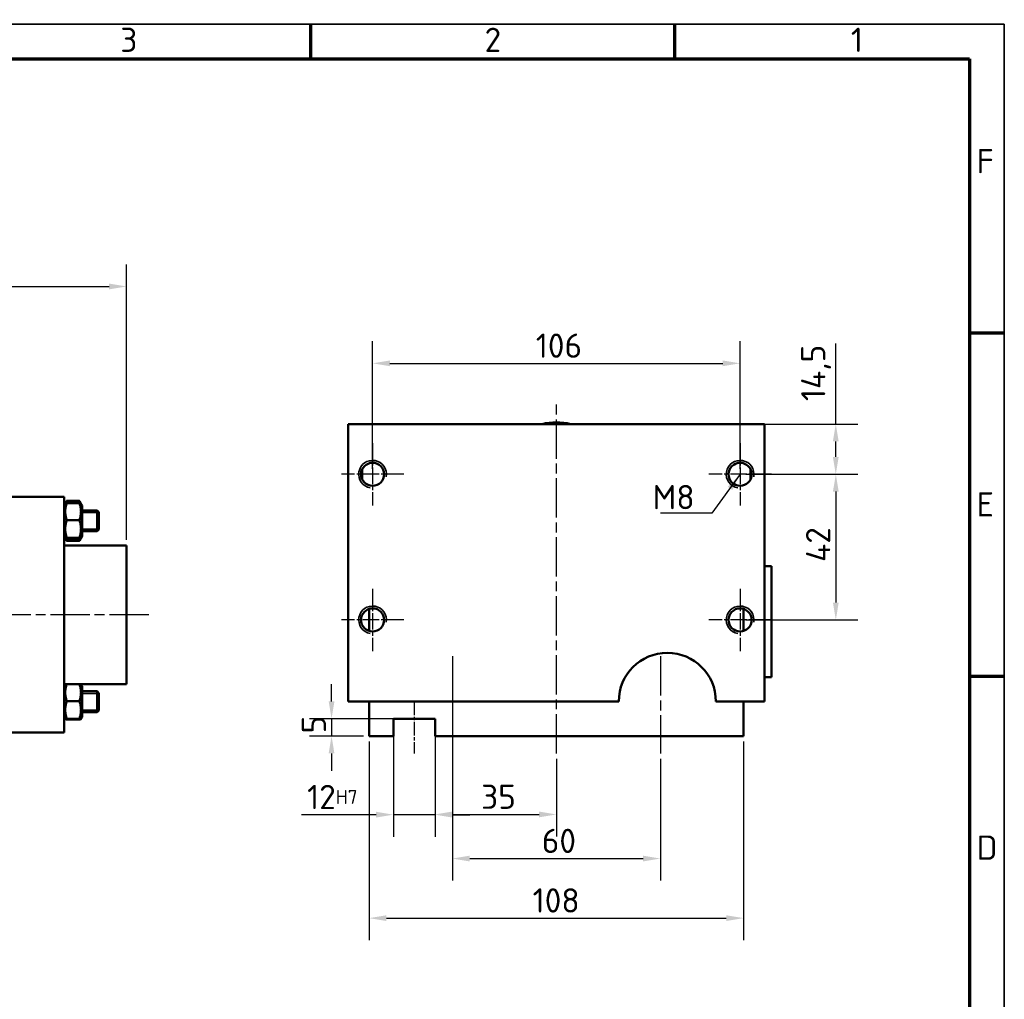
# Model space of a CAD drawing. Header units: millimetres. Extents: x 10 to 830, y 10 to 585.
# Tile 3 of 3: x 546 to 830, y 303 to 585. Entities that reach past the tile are written whole.
import ezdxf

# ---------------------------------------------------------------- set-up
doc = ezdxf.new("R2010")
doc.units = ezdxf.units.MM
doc.header["$LTSCALE"] = 2
doc.linetypes.add('CHAIN', pattern=[0.3543, 0.2362, -0.0295, 0.0591, -0.0295])
doc.layers.get('0').update_dxf_attribs({"lineweight": 25})
for name, color, linetype, lineweight in [('Bemaßung (ISO)', 7, 'Continuous', 25), ('Mittellinie (ISO)', 7, 'Continuous', 25), ('Mittelpunktmarkierung (ISO)', 7, 'Continuous', 25), ('Rahmen (ISO)', 7, 'Continuous', 70), ('Sichtbar (ISO)', 7, 'Continuous', 50), ('Sichtbar schmal (ISO)', 7, 'Continuous', 35), ('Symbol (ISO)', 7, 'Continuous', 25)]:
    doc.layers.add(name, color=color, linetype=linetype, lineweight=lineweight)
doc.styles.add('Notiztext (DIN)', font='isocpeur.ttf')
doc.dimstyles.new('Standard (DIN)', dxfattribs={"dimscale": 2, "dimtxt": 3.5, "dimasz": 2.5, "dimexe": 3.175, "dimexo": 0.8, "dimgap": 0.8, "dimtad": 1, "dimdec": 3, "dimrnd": 1e-08, "dimtxsty": 'Notiztext (DIN)', "dimcen": 0.09, "dimdle": 10, "dimclrd": 256, "dimclre": 256, "dimclrt": 256, "dimazin": 2, "dimtfac": 0.571429, "dimtdec": 3, "dimtmove": 0, "dimatfit": 3, "dimfxl": 1, "dimtolj": 1, "dimlwd": -1, "dimlwe": -1, "dimarcsym": 0})
doc.dimstyles.new('Standard - Methode 2a (DIN)$7', dxfattribs={"dimscale": 2, "dimtxt": 3.5, "dimasz": 2.5, "dimexe": 3.175, "dimexo": 0.8, "dimgap": 0.8, "dimtad": 1, "dimtih": 1, "dimtoh": 1, "dimrnd": 1e-08, "dimtxsty": 'Notiztext (DIN)', "dimcen": 0.09, "dimdle": 10, "dimclrd": 256, "dimclre": 256, "dimclrt": 256, "dimazin": 2, "dimtfac": 1, "dimtmove": 0, "dimatfit": 3, "dimfxl": 1, "dimtolj": 1, "dimlwd": -1, "dimlwe": -1, "dimarcsym": 0})

# ---------------------------------------------------------------- blocks, each defined once
blk = doc.blocks.new('Ränder Hagen+Goebel Rahmen')
at = {"layer": 'Rahmen (ISO)', "linetype": 'Continuous', "lineweight": 35}
for p, q in [((5, 292), (415, 292)), ((415, 292), (415, 5))]:
    blk.add_line(p, q, dxfattribs=at)
at = {"layer": 'Rahmen (ISO)'}
for p, q in [((315, 287), (315, 292)), ((367.5, 287), (367.5, 292)), ((10, 287), (410, 287)), ((410, 287), (410, 10)), ((410, 247.5), (415, 247.5)), ((410, 198), (415, 198))]:
    blk.add_line(p, q, dxfattribs=at)
at = {"layer": 'Symbol (ISO)', "char_height": 3.5, "style": 'Notiztext (DIN)'}
for s, insert, attachment_point in [('3', (288.75, 288), 8), ('2', (341.25, 288), 8), ('1', (393.75, 288), 8), ('F', (411, 272.25), 4), ('E', (411, 222.75), 4), ('D', (411, 173.25), 4)]:
    blk.add_mtext(s, dxfattribs=dict(at, insert=insert, attachment_point=attachment_point))
blk = doc.blocks.new('*D6')
at = {"layer": 'Bemaßung (ISO)'}
for p, q in [((88.33, 470.29), (88.33, 514.71)), ((576.83, 435.29), (576.83, 514.71)), ((93.33, 508.36), (571.83, 508.36))]:
    blk.add_line(p, q, dxfattribs=at)
for points in [[(93.33, 509.19), (93.33, 507.53), (88.33, 508.36)], [(571.83, 509.19), (571.83, 507.53), (576.83, 508.36)]]:
    blk.add_solid(points, dxfattribs=at)
at = {"layer": 'Defpoints', "color": 0}
for p in [(576.83, 508.36), (88.33, 468.69), (576.83, 433.69)]:
    blk.add_point(p, dxfattribs=at)
at = {"layer": 'Bemaßung (ISO)', "insert": (315.43, 516.97), "char_height": 7, "attachment_point": 1, "style": 'Notiztext (DIN)'}
blk.add_mtext('\\A1; ca. 489', dxfattribs=at)
blk = doc.blocks.new('*D22')
at = {"layer": 'Bemaßung (ISO)'}
for p, q in [((635.97, 388.69), (635.97, 393.69)), ((664.21, 383.69), (629.62, 383.69)), ((635.97, 383.69), (635.97, 378.69)), ((645.21, 378.69), (629.62, 378.69)), ((635.97, 373.69), (635.97, 368.69))]:
    blk.add_line(p, q, dxfattribs=at)
for points in [[(635.14, 388.69), (636.8, 388.69), (635.97, 383.69)], [(635.14, 373.69), (636.8, 373.69), (635.97, 378.69)]]:
    blk.add_solid(points, dxfattribs=at)
at = {"layer": 'Defpoints', "color": 0}
for p in [(665.81, 383.69), (635.97, 378.69), (646.81, 378.69)]:
    blk.add_point(p, dxfattribs=at)
at = {"layer": 'Bemaßung (ISO)', "insert": (627.37, 379.44), "char_height": 7, "attachment_point": 1, "rotation": 90, "style": 'Notiztext (DIN)'}
blk.add_mtext('\\A1;5', dxfattribs=at)
blk = doc.blocks.new('*D23')
at = {"layer": 'Bemaßung (ISO)'}
for p, q in [((653.81, 382.09), (653.81, 349.66)), ((665.81, 382.09), (665.81, 349.66)), ((648.81, 356.01), (627.31, 356.01)), ((665.81, 356.01), (653.81, 356.01)), ((670.81, 356.01), (675.81, 356.01))]:
    blk.add_line(p, q, dxfattribs=at)
for points in [[(648.81, 356.85), (648.81, 355.18), (653.81, 356.01)], [(670.81, 356.85), (670.81, 355.18), (665.81, 356.01)]]:
    blk.add_solid(points, dxfattribs=at)
at = {"layer": 'Defpoints', "color": 0}
for p in [(653.81, 383.69), (665.81, 383.69), (653.81, 356.01)]:
    blk.add_point(p, dxfattribs=at)
at = {"layer": 'Bemaßung (ISO)', "insert": (628.91, 364.61), "char_height": 7, "attachment_point": 1, "style": 'Notiztext (DIN)'}
blk.add_mtext('\\A1;12\\fISOCPEUR|b0|i0;\\H4.0000;H7', dxfattribs=at)
blk = doc.blocks.new('*D24')
at = {"layer": 'Bemaßung (ISO)'}
for p, q in [((665.81, 377.09), (665.81, 349.73)), ((700.81, 372.09), (700.81, 349.73)), ((670.81, 356.08), (695.81, 356.08))]:
    blk.add_line(p, q, dxfattribs=at)
for points in [[(670.81, 356.91), (670.81, 355.25), (665.81, 356.08)], [(695.81, 356.91), (695.81, 355.25), (700.81, 356.08)]]:
    blk.add_solid(points, dxfattribs=at)
at = {"layer": 'Defpoints', "color": 0}
for p in [(665.81, 378.69), (700.81, 373.69), (700.81, 356.08)]:
    blk.add_point(p, dxfattribs=at)
at = {"layer": 'Bemaßung (ISO)', "insert": (679.11, 364.68), "char_height": 7, "attachment_point": 1, "style": 'Notiztext (DIN)'}
blk.add_mtext('\\A1;35', dxfattribs=at)
blk = doc.blocks.new('*D25')
at = {"layer": 'Bemaßung (ISO)'}
for p, q in [((670.81, 400.09), (670.81, 337)), ((730.81, 372.09), (730.81, 337)), ((675.81, 343.35), (725.81, 343.35))]:
    blk.add_line(p, q, dxfattribs=at)
for points in [[(675.81, 344.18), (675.81, 342.52), (670.81, 343.35)], [(725.81, 344.18), (725.81, 342.52), (730.81, 343.35)]]:
    blk.add_solid(points, dxfattribs=at)
at = {"layer": 'Defpoints', "color": 0}
for p in [(670.81, 401.69), (730.81, 373.69), (730.81, 343.35)]:
    blk.add_point(p, dxfattribs=at)
at = {"layer": 'Bemaßung (ISO)', "insert": (696.61, 351.95), "char_height": 7, "attachment_point": 1, "style": 'Notiztext (DIN)'}
blk.add_mtext('\\A1;60', dxfattribs=at)
blk = doc.blocks.new('*D26')
at = {"layer": 'Bemaßung (ISO)'}
for p, q in [((646.81, 377.09), (646.81, 319.82)), ((754.81, 377.09), (754.81, 319.82)), ((651.81, 326.17), (749.81, 326.17))]:
    blk.add_line(p, q, dxfattribs=at)
for points in [[(651.81, 327), (651.81, 325.33), (646.81, 326.17)], [(749.81, 327), (749.81, 325.33), (754.81, 326.17)]]:
    blk.add_solid(points, dxfattribs=at)
at = {"layer": 'Defpoints', "color": 0}
for p in [(646.81, 378.69), (754.81, 378.69), (754.81, 326.17)]:
    blk.add_point(p, dxfattribs=at)
at = {"layer": 'Bemaßung (ISO)', "insert": (693.95, 334.77), "char_height": 7, "attachment_point": 1, "style": 'Notiztext (DIN)'}
blk.add_mtext('\\A1;108', dxfattribs=at)
blk = doc.blocks.new('*D27')
at = {"layer": 'Bemaßung (ISO)'}
for p, q in [((647.81, 455.79), (647.81, 492.54)), ((753.81, 455.79), (753.81, 492.54)), ((652.81, 486.19), (748.81, 486.19))]:
    blk.add_line(p, q, dxfattribs=at)
for points in [[(652.81, 487.02), (652.81, 485.36), (647.81, 486.19)], [(748.81, 487.02), (748.81, 485.36), (753.81, 486.19)]]:
    blk.add_solid(points, dxfattribs=at)
at = {"layer": 'Defpoints', "color": 0}
for p in [(753.81, 486.19), (647.81, 454.19), (753.81, 454.19)]:
    blk.add_point(p, dxfattribs=at)
at = {"layer": 'Bemaßung (ISO)', "insert": (694.86, 494.79), "char_height": 7, "attachment_point": 1, "style": 'Notiztext (DIN)'}
blk.add_mtext('\\A1;106', dxfattribs=at)
blk = doc.blocks.new('*D28')
at = {"layer": 'Bemaßung (ISO)'}
for p, q in [((781.39, 468.69), (781.39, 491.94)), ((642.41, 468.69), (787.74, 468.69)), ((781.39, 459.19), (781.39, 463.69)), ((755.41, 454.19), (787.74, 454.19))]:
    blk.add_line(p, q, dxfattribs=at)
for points in [[(780.56, 463.69), (782.23, 463.69), (781.39, 468.69)], [(780.56, 459.19), (782.23, 459.19), (781.39, 454.19)]]:
    blk.add_solid(points, dxfattribs=at)
at = {"layer": 'Defpoints', "color": 0}
for p in [(640.81, 468.69), (753.81, 454.19), (781.39, 454.19)]:
    blk.add_point(p, dxfattribs=at)
at = {"layer": 'Bemaßung (ISO)', "insert": (771.39, 475.29), "char_height": 7, "attachment_point": 1, "rotation": 90, "style": 'Notiztext (DIN)'}
blk.add_mtext('\\A1;14,5', dxfattribs=at)
blk = doc.blocks.new('*D29')
at = {"layer": 'Bemaßung (ISO)'}
for p, q in [((755.41, 454.19), (787.76, 454.19)), ((781.41, 449.19), (781.41, 417.19)), ((755.41, 412.19), (787.76, 412.19))]:
    blk.add_line(p, q, dxfattribs=at)
for points in [[(780.57, 449.19), (782.24, 449.19), (781.41, 454.19)], [(780.57, 417.19), (782.24, 417.19), (781.41, 412.19)]]:
    blk.add_solid(points, dxfattribs=at)
at = {"layer": 'Defpoints', "color": 0}
for p in [(753.81, 454.19), (753.81, 412.19), (781.41, 412.19)]:
    blk.add_point(p, dxfattribs=at)
at = {"layer": 'Bemaßung (ISO)', "insert": (772.81, 428.9), "char_height": 7, "attachment_point": 1, "rotation": 90, "style": 'Notiztext (DIN)'}
blk.add_mtext('\\A1;42', dxfattribs=at)

msp = doc.modelspace()

# ---------------------------------------------------------------- linework, layer by layer
at = {"layer": 'Mittellinie (ISO)', "linetype": 'CHAIN', "ltscale": 23.990969}
for p, q in [((700.8098, 373.6888), (700.8098, 474.9926)), ((583.2357, 413.6888), (330.3703, 413.6888)), ((670.8098, 401.6888), (670.8098, 373.6888)), ((730.8098, 401.6888), (730.8098, 373.6888))]:
    msp.add_line(p, q, dxfattribs=at)
at = {"layer": 'Mittellinie (ISO)', "linetype": 'CHAIN', "ltscale": 8.333956}
msp.add_line((659.8098, 388.6888), (659.8098, 373.6888), dxfattribs=at)
at = {"layer": 'Mittelpunktmarkierung (ISO)', "linetype": 'CHAIN', "ltscale": 10.000767}
for p, q in [((647.8098, 463.1888), (647.8098, 445.1888)), ((753.8098, 463.1888), (753.8098, 445.1888)), ((656.8098, 454.1888), (638.8098, 454.1888)), ((762.8098, 454.1888), (744.8098, 454.1888)), ((647.8098, 421.1888), (647.8098, 403.1888)), ((753.8098, 421.1888), (753.8098, 403.1888)), ((656.8098, 412.1888), (638.8098, 412.1888)), ((762.8098, 412.1888), (744.8098, 412.1888))]:
    msp.add_line(p, q, dxfattribs=at)
at = {"layer": 'Sichtbar (ISO)'}
for p, q in [((640.8098, 388.6888), (640.8098, 468.6888)), ((640.8098, 468.6888), (760.8098, 468.6888)), ((760.8098, 468.6888), (760.8098, 388.6888)), ((644.8098, 455.6191), (644.8098, 452.7585)), ((756.8098, 452.7585), (756.8098, 455.6191)), ((558.8303, 447.6888), (537.8303, 447.6888)), ((558.8303, 447.6888), (558.8303, 379.6888)), ((559.153, 445.7528), (559.5694, 446.4741)), ((559.5944, 446.5168), (563.2661, 446.5168)), ((559.5944, 445.8562), (563.2661, 445.8562)), ((563.7075, 445.7528), (563.2911, 446.4741)), ((558.8303, 445.1948), (559.1501, 445.7488)), ((564.0303, 445.1948), (563.7104, 445.7488)), ((564.0303, 436.2948), (564.0303, 445.1948)), ((564.0303, 443.7448), (568.3303, 443.7448)), ((568.3303, 437.7448), (568.3303, 443.7448)), ((568.8303, 443.2448), (568.3303, 443.7448)), ((568.8303, 443.2448), (568.8303, 438.2448)), ((559.5944, 440.9755), (563.2661, 440.9755)), ((564.0303, 437.7448), (568.3303, 437.7448)), ((568.8303, 438.2448), (568.3303, 437.7448)), ((558.8303, 436.2948), (559.1501, 435.7408)), ((558.8303, 436.2938), (559.5694, 435.0135)), ((559.5944, 435.8642), (563.2661, 435.8642)), ((559.5944, 435.6334), (563.2661, 435.6334)), ((559.5944, 434.9708), (563.2661, 434.9708)), ((564.0303, 436.2938), (563.2911, 435.0135)), ((564.0303, 436.2948), (563.7104, 435.7408)), ((564.0303, 436.2938), (564.0303, 436.2948)), ((558.8303, 433.6888), (576.8303, 433.6888)), ((576.8303, 393.6888), (576.8303, 433.6888)), ((762.8098, 427.6888), (760.8098, 427.6888)), ((762.8098, 395.6888), (762.8098, 427.6888)), ((646.8098, 409.0193), (646.8098, 415.3583)), ((754.8098, 415.3583), (754.8098, 409.0193)), ((762.8098, 395.6888), (760.8098, 395.6888)), ((558.8303, 393.6888), (576.8303, 393.6888)), ((558.8303, 393.0392), (559.1494, 393.5919)), ((559.5905, 393.6888), (559.5877, 393.6807)), ((559.5944, 393.6814), (563.2661, 393.6814)), ((563.2728, 393.6807), (563.27, 393.6888)), ((564.0303, 393.0392), (563.7112, 393.5919)), ((564.0303, 384.1392), (564.0303, 393.0392)), ((564.0303, 391.5892), (568.3303, 391.5892)), ((568.3303, 385.5892), (568.3303, 391.5892)), ((568.8303, 391.0892), (568.3303, 391.5892)), ((568.8303, 391.0892), (568.8303, 386.0892)), ((559.5944, 388.779), (563.2661, 388.779)), ((718.8098, 388.6888), (640.8098, 388.6888)), ((646.8098, 378.6888), (646.8098, 388.6888)), ((760.8098, 388.6888), (746.8098, 388.6888)), ((754.8098, 388.6888), (754.8098, 378.6888)), ((558.8303, 384.1392), (559.1494, 383.5865)), ((558.8303, 384.1388), (559.1501, 383.5848)), ((559.5944, 383.6868), (563.2661, 383.6868)), ((559.5944, 383.497), (563.2661, 383.497)), ((559.5944, 383.4774), (563.2661, 383.4774)), ((564.0303, 384.1388), (563.7104, 383.5848)), ((564.0303, 384.1392), (563.7112, 383.5865)), ((564.0303, 385.5892), (568.3303, 385.5892)), ((564.0303, 384.1388), (564.0303, 384.1392)), ((568.8303, 386.0892), (568.3303, 385.5892)), ((665.8098, 383.6888), (653.8098, 383.6888)), ((653.8098, 383.6888), (653.8098, 378.6888)), ((665.8098, 378.6888), (665.8098, 383.6888)), ((558.8303, 379.6888), (537.8303, 379.6888)), ((653.8098, 378.6888), (646.8098, 378.6888)), ((754.8098, 378.6888), (665.8098, 378.6888))]:
    msp.add_line(p, q, dxfattribs=at)
at = {"layer": 'Sichtbar (ISO)', "flags": 128}
for points in [[(559.5944, 445.8562), (559.5185, 445.6255), (559.4508, 445.4025), (559.3908, 445.1862), (559.3381, 444.9757), (559.2924, 444.7703), (559.2533, 444.5691), (559.2207, 444.3716), (559.1942, 444.177), (559.1738, 443.9847), (559.1593, 443.7941), (559.1507, 443.6047), (559.1478, 443.4158), (559.1507, 443.227), (559.1593, 443.0376), (559.1738, 442.847), (559.1942, 442.6547), (559.2207, 442.4601), (559.2533, 442.2626), (559.2924, 442.0614), (559.3381, 441.856), (559.3908, 441.6455), (559.4508, 441.4292), (559.5185, 441.2062), (559.5944, 440.9755)], [(559.1501, 445.7488), (559.1531, 445.7529), (559.1574, 445.7571), (559.1629, 445.7612), (559.1696, 445.7654), (559.1776, 445.7696), (559.1869, 445.7738), (559.1974, 445.778), (559.2093, 445.7823), (559.2224, 445.7865), (559.2369, 445.7908), (559.2528, 445.7952), (559.27, 445.7996), (559.2886, 445.804), (559.3086, 445.8084), (559.3301, 445.8129), (559.3531, 445.8175), (559.3776, 445.8221), (559.4036, 445.8268), (559.4312, 445.8315), (559.4604, 445.8363), (559.4913, 445.8411), (559.5239, 445.8461), (559.5582, 445.8511), (559.5944, 445.8562)], [(559.5944, 446.5168), (559.5763, 446.4845), (559.5586, 446.4524), (559.5414, 446.4206), (559.5246, 446.389), (559.5083, 446.3577), (559.4924, 446.3266), (559.4769, 446.2957), (559.4618, 446.2651), (559.4471, 446.2346), (559.4328, 446.2044), (559.4189, 446.1744), (559.4054, 446.1446), (559.3923, 446.115), (559.3796, 446.0856), (559.3673, 446.0563), (559.3553, 446.0272), (559.3437, 445.9983), (559.3325, 445.9696), (559.3216, 445.941), (559.3111, 445.9125), (559.3009, 445.8842), (559.2911, 445.8561), (559.2816, 445.8281), (559.2725, 445.8002)], [(559.5694, 446.4741), (559.5704, 446.4758), (559.5715, 446.4776), (559.5725, 446.4794), (559.5735, 446.4812), (559.5746, 446.4829), (559.5756, 446.4847), (559.5766, 446.4865), (559.5776, 446.4883), (559.5787, 446.49), (559.5797, 446.4918), (559.5808, 446.4936), (559.5818, 446.4954), (559.5828, 446.4972), (559.5839, 446.4989), (559.5849, 446.5007), (559.586, 446.5025), (559.587, 446.5043), (559.5881, 446.5061), (559.5891, 446.5079), (559.5902, 446.5096), (559.5912, 446.5114), (559.5923, 446.5132), (559.5933, 446.515), (559.5944, 446.5168)], [(563.588, 445.8002), (563.5789, 445.8281), (563.5694, 445.8561), (563.5596, 445.8842), (563.5495, 445.9125), (563.5389, 445.941), (563.5281, 445.9696), (563.5168, 445.9983), (563.5052, 446.0272), (563.4933, 446.0563), (563.4809, 446.0856), (563.4682, 446.115), (563.4551, 446.1446), (563.4416, 446.1744), (563.4277, 446.2044), (563.4134, 446.2346), (563.3988, 446.2651), (563.3837, 446.2957), (563.3682, 446.3266), (563.3522, 446.3577), (563.3359, 446.389), (563.3191, 446.4206), (563.3019, 446.4524), (563.2842, 446.4845), (563.2661, 446.5168)], [(563.2661, 446.5168), (563.2672, 446.515), (563.2683, 446.5132), (563.2693, 446.5114), (563.2704, 446.5096), (563.2714, 446.5079), (563.2725, 446.5061), (563.2735, 446.5043), (563.2746, 446.5025), (563.2756, 446.5007), (563.2766, 446.4989), (563.2777, 446.4972), (563.2787, 446.4954), (563.2798, 446.4936), (563.2808, 446.4918), (563.2818, 446.49), (563.2829, 446.4883), (563.2839, 446.4865), (563.2849, 446.4847), (563.286, 446.4829), (563.287, 446.4812), (563.288, 446.4794), (563.2891, 446.4776), (563.2901, 446.4758), (563.2911, 446.4741)], [(563.2661, 445.8562), (563.3023, 445.8511), (563.3367, 445.8461), (563.3693, 445.8411), (563.4002, 445.8363), (563.4294, 445.8315), (563.457, 445.8268), (563.483, 445.8221), (563.5074, 445.8175), (563.5304, 445.8129), (563.5519, 445.8084), (563.5719, 445.804), (563.5905, 445.7996), (563.6077, 445.7952), (563.6236, 445.7908), (563.6381, 445.7865), (563.6512, 445.7823), (563.6631, 445.778), (563.6737, 445.7738), (563.6829, 445.7696), (563.6909, 445.7654), (563.6977, 445.7612), (563.7032, 445.7571), (563.7074, 445.7529), (563.7104, 445.7488)], [(563.2661, 440.9755), (563.342, 441.2062), (563.4098, 441.4292), (563.4697, 441.6455), (563.5224, 441.856), (563.5681, 442.0614), (563.6072, 442.2626), (563.6398, 442.4601), (563.6663, 442.6547), (563.6867, 442.847), (563.7012, 443.0376), (563.7098, 443.227), (563.7127, 443.4158), (563.7098, 443.6047), (563.7012, 443.7941), (563.6867, 443.9847), (563.6663, 444.177), (563.6398, 444.3716), (563.6072, 444.5691), (563.5681, 444.7703), (563.5224, 444.9757), (563.4697, 445.1862), (563.4098, 445.4025), (563.342, 445.6255), (563.2661, 445.8562)], [(559.5944, 440.9755), (559.5185, 440.734), (559.4508, 440.5004), (559.3908, 440.2739), (559.3381, 440.0534), (559.2924, 439.8383), (559.2533, 439.6276), (559.2207, 439.4207), (559.1942, 439.2169), (559.1738, 439.0156), (559.1593, 438.816), (559.1507, 438.6176), (559.1478, 438.4198), (559.1507, 438.2221), (559.1593, 438.0237), (559.1738, 437.8241), (559.1942, 437.6228), (559.2207, 437.419), (559.2533, 437.2121), (559.2924, 437.0014), (559.3381, 436.7863), (559.3908, 436.5658), (559.4508, 436.3393), (559.5185, 436.1057), (559.5944, 435.8642)], [(563.2661, 435.8642), (563.342, 436.1057), (563.4098, 436.3393), (563.4697, 436.5658), (563.5224, 436.7863), (563.5681, 437.0014), (563.6072, 437.2121), (563.6398, 437.419), (563.6663, 437.6228), (563.6867, 437.8241), (563.7012, 438.0237), (563.7098, 438.2221), (563.7127, 438.4198), (563.7098, 438.6176), (563.7012, 438.816), (563.6867, 439.0156), (563.6663, 439.2169), (563.6398, 439.4207), (563.6072, 439.6276), (563.5681, 439.8383), (563.5224, 440.0534), (563.4697, 440.2739), (563.4098, 440.5004), (563.342, 440.734), (563.2661, 440.9755)], [(559.5944, 435.8642), (559.5185, 435.8533), (559.4508, 435.8427), (559.3908, 435.8325), (559.3381, 435.8225), (559.2924, 435.8128), (559.2533, 435.8033), (559.2207, 435.794), (559.1942, 435.7848), (559.1738, 435.7757), (559.1593, 435.7667), (559.1507, 435.7577), (559.1478, 435.7488), (559.1507, 435.7399), (559.1593, 435.7309), (559.1738, 435.7219), (559.1942, 435.7128), (559.2207, 435.7036), (559.2533, 435.6943), (559.2924, 435.6848), (559.3381, 435.6751), (559.3908, 435.6651), (559.4508, 435.6549), (559.5185, 435.6443), (559.5944, 435.6334)], [(559.2603, 435.6925), (559.2695, 435.6644), (559.279, 435.6363), (559.2889, 435.608), (559.2992, 435.5796), (559.3099, 435.551), (559.321, 435.5222), (559.3325, 435.4933), (559.3444, 435.4642), (559.3568, 435.435), (559.3695, 435.4056), (559.3826, 435.376), (559.3962, 435.3462), (559.4102, 435.3162), (559.4247, 435.2859), (559.4395, 435.2555), (559.4549, 435.2249), (559.4706, 435.194), (559.4869, 435.1629), (559.5036, 435.1315), (559.5208, 435.0999), (559.5384, 435.068), (559.5566, 435.0359), (559.5752, 435.0035), (559.5944, 434.9708)], [(563.2661, 435.6334), (563.342, 435.6443), (563.4098, 435.6549), (563.4697, 435.6651), (563.5224, 435.6751), (563.5681, 435.6848), (563.6072, 435.6943), (563.6398, 435.7036), (563.6663, 435.7128), (563.6867, 435.7219), (563.7012, 435.7309), (563.7098, 435.7399), (563.7127, 435.7488), (563.7098, 435.7577), (563.7012, 435.7667), (563.6867, 435.7757), (563.6663, 435.7848), (563.6398, 435.794), (563.6072, 435.8033), (563.5681, 435.8128), (563.5224, 435.8225), (563.4697, 435.8325), (563.4098, 435.8427), (563.342, 435.8533), (563.2661, 435.8642)], [(563.2661, 434.9708), (563.2853, 435.0035), (563.3039, 435.0359), (563.3221, 435.068), (563.3398, 435.0999), (563.3569, 435.1315), (563.3736, 435.1629), (563.3899, 435.194), (563.4057, 435.2249), (563.421, 435.2555), (563.4359, 435.2859), (563.4503, 435.3162), (563.4643, 435.3462), (563.4779, 435.376), (563.491, 435.4056), (563.5038, 435.435), (563.5161, 435.4642), (563.528, 435.4933), (563.5395, 435.5222), (563.5506, 435.551), (563.5613, 435.5796), (563.5716, 435.608), (563.5815, 435.6363), (563.5911, 435.6644), (563.6002, 435.6925)], [(559.5944, 393.6814), (559.5185, 393.4497), (559.4508, 393.2257), (559.3908, 393.0084), (559.3381, 392.797), (559.2924, 392.5907), (559.2533, 392.3886), (559.2207, 392.1902), (559.1942, 391.9947), (559.1738, 391.8016), (559.1593, 391.6102), (559.1507, 391.4199), (559.1478, 391.2302), (559.1507, 391.0405), (559.1593, 390.8503), (559.1738, 390.6589), (559.1942, 390.4657), (559.2207, 390.2702), (559.2533, 390.0718), (559.2924, 389.8698), (559.3381, 389.6634), (559.3908, 389.452), (559.4508, 389.2347), (559.5185, 389.0107), (559.5944, 388.779)], [(559.1494, 393.5919), (559.152, 393.5954), (559.1559, 393.5988), (559.1611, 393.6023), (559.1675, 393.6058), (559.1753, 393.6092), (559.1844, 393.6127), (559.1947, 393.6163), (559.2065, 393.6198), (559.2195, 393.6234), (559.2339, 393.627), (559.2497, 393.6306), (559.267, 393.6342), (559.2856, 393.6379), (559.3057, 393.6416), (559.3273, 393.6454), (559.3504, 393.6492), (559.375, 393.653), (559.4013, 393.6569), (559.4291, 393.6608), (559.4587, 393.6648), (559.4899, 393.6689), (559.5229, 393.673), (559.5577, 393.6772), (559.5944, 393.6814)], [(559.1511, 393.5943), (559.1541, 393.598), (559.1581, 393.6017), (559.1631, 393.6054), (559.1691, 393.6091), (559.1761, 393.6129), (559.1841, 393.6166), (559.1931, 393.6204), (559.2031, 393.6241), (559.2142, 393.6279), (559.2263, 393.6317), (559.2395, 393.6356), (559.2538, 393.6394), (559.2691, 393.6433), (559.2855, 393.6473), (559.3031, 393.6512), (559.3218, 393.6552), (559.3417, 393.6593), (559.3627, 393.6633), (559.385, 393.6675), (559.4085, 393.6716), (559.4333, 393.6758), (559.4593, 393.6801), (559.4867, 393.6844), (559.5154, 393.6888)], [(563.2661, 393.6814), (563.3028, 393.6772), (563.3376, 393.673), (563.3706, 393.6689), (563.4019, 393.6648), (563.4314, 393.6608), (563.4593, 393.6569), (563.4855, 393.653), (563.5101, 393.6492), (563.5332, 393.6454), (563.5548, 393.6416), (563.5749, 393.6379), (563.5936, 393.6342), (563.6108, 393.6306), (563.6266, 393.627), (563.641, 393.6234), (563.6541, 393.6198), (563.6658, 393.6163), (563.6762, 393.6127), (563.6852, 393.6092), (563.693, 393.6058), (563.6995, 393.6023), (563.7046, 393.5988), (563.7085, 393.5954), (563.7112, 393.5919)], [(563.2661, 388.779), (563.342, 389.0107), (563.4098, 389.2347), (563.4697, 389.452), (563.5224, 389.6634), (563.5681, 389.8698), (563.6072, 390.0718), (563.6398, 390.2702), (563.6663, 390.4657), (563.6867, 390.6589), (563.7012, 390.8503), (563.7098, 391.0405), (563.7127, 391.2302), (563.7098, 391.4199), (563.7012, 391.6102), (563.6867, 391.8016), (563.6663, 391.9947), (563.6398, 392.1902), (563.6072, 392.3886), (563.5681, 392.5907), (563.5224, 392.797), (563.4697, 393.0084), (563.4098, 393.2257), (563.342, 393.4497), (563.2661, 393.6814)], [(563.3451, 393.6888), (563.3739, 393.6844), (563.4012, 393.6801), (563.4273, 393.6758), (563.452, 393.6716), (563.4755, 393.6675), (563.4978, 393.6633), (563.5188, 393.6593), (563.5387, 393.6552), (563.5574, 393.6512), (563.575, 393.6473), (563.5914, 393.6433), (563.6068, 393.6394), (563.621, 393.6356), (563.6342, 393.6317), (563.6463, 393.6279), (563.6574, 393.6241), (563.6674, 393.6204), (563.6764, 393.6166), (563.6844, 393.6129), (563.6914, 393.6091), (563.6974, 393.6054), (563.7024, 393.6017), (563.7064, 393.598), (563.7094, 393.5943)], [(559.5944, 388.779), (559.5185, 388.5384), (559.4508, 388.3057), (559.3908, 388.08), (559.3381, 387.8604), (559.2924, 387.646), (559.2533, 387.4362), (559.2207, 387.2301), (559.1942, 387.027), (559.1738, 386.8264), (559.1593, 386.6276), (559.1507, 386.43), (559.1478, 386.2329), (559.1507, 386.0359), (559.1593, 385.8382), (559.1738, 385.6394), (559.1942, 385.4388), (559.2207, 385.2358), (559.2533, 385.0297), (559.2924, 384.8198), (559.3381, 384.6055), (559.3908, 384.3858), (559.4508, 384.1602), (559.5185, 383.9275), (559.5944, 383.6868)], [(563.2661, 383.6868), (563.342, 383.9275), (563.4098, 384.1602), (563.4697, 384.3858), (563.5224, 384.6055), (563.5681, 384.8198), (563.6072, 385.0297), (563.6398, 385.2358), (563.6663, 385.4388), (563.6867, 385.6394), (563.7012, 385.8382), (563.7098, 386.0359), (563.7127, 386.2329), (563.7098, 386.43), (563.7012, 386.6276), (563.6867, 386.8264), (563.6663, 387.027), (563.6398, 387.2301), (563.6072, 387.4362), (563.5681, 387.646), (563.5224, 387.8604), (563.4697, 388.08), (563.4098, 388.3057), (563.342, 388.5384), (563.2661, 388.779)], [(559.5944, 383.6868), (559.5185, 383.6778), (559.4508, 383.6692), (559.3908, 383.6608), (559.3381, 383.6526), (559.2924, 383.6446), (559.2533, 383.6368), (559.2207, 383.6291), (559.1942, 383.6215), (559.1738, 383.614), (559.1593, 383.6066), (559.1507, 383.5993), (559.1478, 383.5919), (559.1507, 383.5846), (559.1593, 383.5772), (559.1738, 383.5698), (559.1942, 383.5623), (559.2207, 383.5547), (559.2533, 383.5471), (559.2924, 383.5392), (559.3381, 383.5312), (559.3908, 383.5231), (559.4508, 383.5146), (559.5185, 383.506), (559.5944, 383.497)], [(559.1489, 383.5873), (559.1512, 383.5831), (559.1548, 383.5789), (559.1598, 383.5746), (559.166, 383.5703), (559.1736, 383.566), (559.1825, 383.5617), (559.1927, 383.5574), (559.2043, 383.5531), (559.2173, 383.5487), (559.2316, 383.5443), (559.2474, 383.5399), (559.2646, 383.5354), (559.2833, 383.5309), (559.3034, 383.5263), (559.3251, 383.5217), (559.3483, 383.5171), (559.3731, 383.5123), (559.3995, 383.5076), (559.4276, 383.5027), (559.4573, 383.4978), (559.4888, 383.4928), (559.5222, 383.4878), (559.5573, 383.4827), (559.5944, 383.4774)], [(563.2661, 383.497), (563.342, 383.506), (563.4098, 383.5146), (563.4697, 383.5231), (563.5224, 383.5312), (563.5681, 383.5392), (563.6072, 383.5471), (563.6398, 383.5547), (563.6663, 383.5623), (563.6867, 383.5698), (563.7012, 383.5772), (563.7098, 383.5846), (563.7127, 383.5919), (563.7098, 383.5993), (563.7012, 383.6066), (563.6867, 383.614), (563.6663, 383.6215), (563.6398, 383.6291), (563.6072, 383.6368), (563.5681, 383.6446), (563.5224, 383.6526), (563.4697, 383.6608), (563.4098, 383.6692), (563.342, 383.6778), (563.2661, 383.6868)], [(563.2661, 383.4774), (563.3032, 383.4827), (563.3384, 383.4878), (563.3717, 383.4928), (563.4032, 383.4978), (563.433, 383.5027), (563.461, 383.5076), (563.4874, 383.5123), (563.5122, 383.5171), (563.5354, 383.5217), (563.5571, 383.5263), (563.5773, 383.5309), (563.5959, 383.5354), (563.6131, 383.5399), (563.6289, 383.5443), (563.6433, 383.5487), (563.6562, 383.5531), (563.6678, 383.5574), (563.6781, 383.5617), (563.687, 383.566), (563.6945, 383.5703), (563.7008, 383.5746), (563.7057, 383.5789), (563.7093, 383.5831), (563.7116, 383.5873)]]:
    msp.add_lwpolyline(points, dxfattribs=at)
at = {"layer": 'Sichtbar (ISO)'}
for centre in [(647.8098, 454.1888), (753.8098, 454.1888), (647.8098, 412.1888), (753.8098, 412.1888)]:
    msp.add_circle(centre, 3.3235, dxfattribs=at)
for centre, radius, start, end in [((700.8098, 451.0221), 18.1391, 76.894384, 103.105616), ((732.8098, 388.6888), 14, 0, 180)]:
    msp.add_arc(centre, radius, start, end, dxfattribs=at)
at = {"layer": 'Sichtbar schmal (ISO)'}
for p, q in [((568.3303, 443.1458), (564.0303, 443.1458)), ((564.0303, 438.3438), (568.3303, 438.3438)), ((568.3303, 390.9902), (564.0303, 390.9902)), ((564.0303, 386.1882), (568.3303, 386.1882))]:
    msp.add_line(p, q, dxfattribs=at)
for centre in [(647.8098, 454.1888), (753.8098, 454.1888), (647.8098, 412.1888), (753.8098, 412.1888)]:
    msp.add_arc(centre, 4, 350, 260, dxfattribs=at)

# ---------------------------------------------------------------- block references
at = {"xscale": 2, "yscale": 2, "zscale": 2}
msp.add_blockref('Ränder Hagen+Goebel Rahmen', (0, 0), dxfattribs=at)

# ---------------------------------------------------------------- texts
at = {"layer": 'Symbol (ISO)', "insert": (740.6908, 444.1076), "char_height": 7, "width": 11.194805, "attachment_point": 9, "style": 'Notiztext (DIN)'}
msp.add_mtext('{M8}', dxfattribs=at)

# ---------------------------------------------------------------- dimensions: what is measured, and where the dimension line sits
at = {"layer": 'Bemaßung (ISO)'}
for base, p1, p2, text, picture, middle in [((576.8303, 508.3611), (88.3303, 468.6888), (576.8303, 433.6888), ' ca. 489', '*D6', (332.5812, 508.3611)), ((653.8098, 356.0125), (665.8098, 383.6888), (653.8098, 383.6888), '<>\\fISOCPEUR|b0|i0;\\H4.0000;H7', '*D23', (635.5598, 356.0125))]:
    dim = msp.add_linear_dim(base=base, p1=p1, p2=p2, angle=180, text=text, dimstyle='Standard (DIN)', override={"dimdec": 3, "dimtp": 0, "dimtm": 0, "dimtdec": 3, "dimatfit": 2}, dxfattribs=at)
    dim.commit()
    dim.dimension.update_dxf_attribs({"geometry": picture, "text_midpoint": middle, "dimtype": 160})
for base, p1, p2, angle, picture, middle in [((753.8098, 486.1888), (647.8098, 454.1888), (753.8098, 454.1888), 180, '*D27', (700.8098, 486.1888)), ((781.3943, 454.1888), (640.8098, 468.6888), (753.8098, 454.1888), 90, '*D28', (781.3943, 482.8138)), ((781.4052, 412.1888), (753.8098, 454.1888), (753.8098, 412.1888), 90, '*D29', (781.4052, 433.448)), ((730.8098, 343.3498), (670.8098, 401.6888), (730.8098, 373.6888), 180, '*D25', (700.8098, 343.3498)), ((635.9686, 378.6888), (665.8098, 383.6888), (646.8098, 378.6888), 90, '*D22', (635.9686, 381.1888)), ((754.8098, 326.1664), (646.8098, 378.6888), (754.8098, 378.6888), 180, '*D26', (699.8965, 326.1664)), ((700.8098, 356.0784), (665.8098, 378.6888), (700.8098, 373.6888), 180, '*D24', (683.3098, 356.0784))]:
    dim = msp.add_linear_dim(base=base, p1=p1, p2=p2, angle=angle, dimstyle='Standard (DIN)', override={"dimdec": 3, "dimtp": 0, "dimtm": 0, "dimtdec": 3, "dimatfit": 2}, dxfattribs=at)
    dim.commit()
    dim.dimension.update_dxf_attribs({"geometry": picture, "text_midpoint": middle, "dimtype": 160})

# ---------------------------------------------------------------- leaders
at = {"layer": 'Symbol (ISO)', "annotation_type": 0, "has_hookline": 1, "hookline_direction": 1, "text_width": 9.8}
msp.add_leader([(753.8098, 454.1888), (745.6908, 442.941), (740.6908, 442.941)], dimstyle='Standard - Methode 2a (DIN)$7', override={"dimgap": 0, "dimtad": 1}, dxfattribs=at)

doc.saveas('drawing.dxf')
